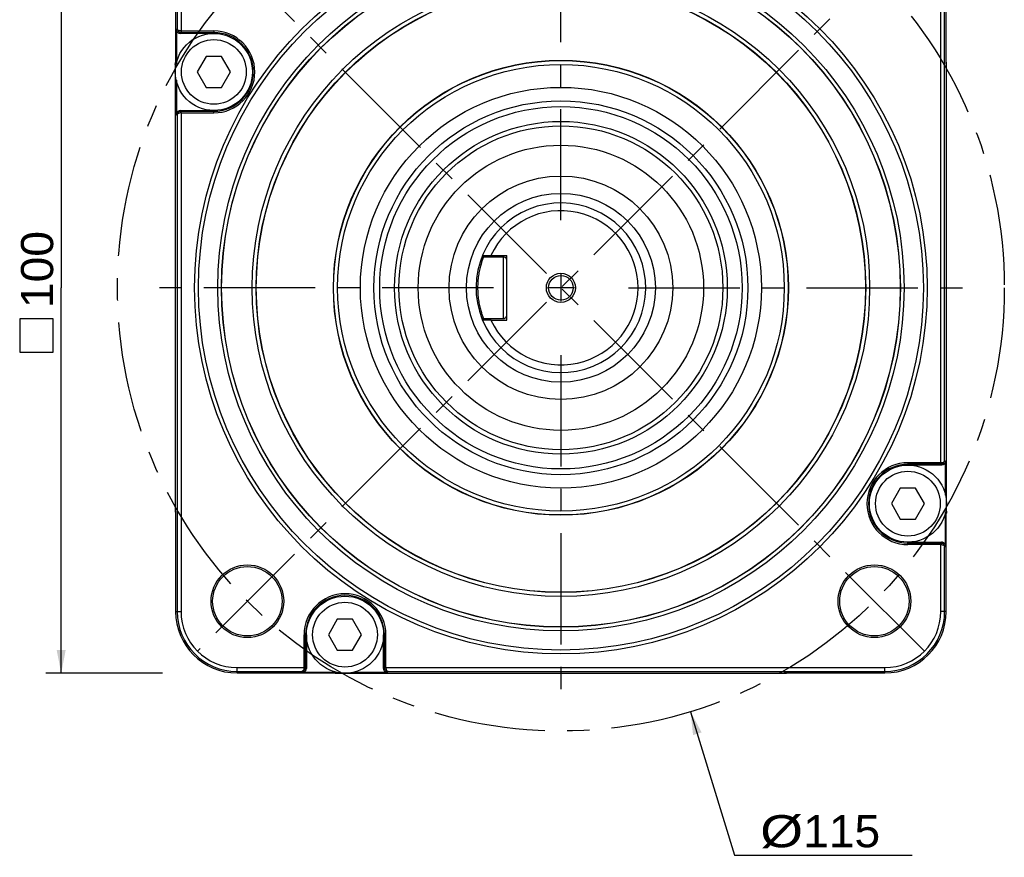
# Model space of a CAD drawing. Extents: x -75 to 555, y -102 to 343.
# Tile 21 of 24: x 322 to 399, y 159 to 224. Entities that reach past the tile are written whole.
import ezdxf
from ezdxf.enums import TextEntityAlignment as Align

# ---------------------------------------------------------------- set-up
doc = ezdxf.new("R2010")
doc.units = 0
doc.header["$LTSCALE"] = 23.1
doc.header["$MEASUREMENT"] = 0
doc.linetypes.add('CENTER', pattern=[0.6, 0.375, -0.075, 0.075, -0.075])
doc.layers.get('0').update_dxf_attribs({"linetype": 'CONTINUOUS'})
doc.layers.add('DEFAULT_1', color=7, linetype='CENTER')
doc.styles.add('TEXTSTYLE_0', font='txt', dxfattribs={"width": 0.8})
doc.dimstyles.new('DIMSTYLE_3', dxfattribs={"dimtxt": 2.5, "dimasz": 0.18, "dimexe": 0.18, "dimexo": 0.0625, "dimgap": 0.09, "dimtad": 0, "dimtih": 1, "dimtoh": 1, "dimdec": 4, "dimlfac": 1.666667, "dimzin": 0, "dimdsep": 46, "dimtxsty": 'Standard', "dimcen": 0.09, "dimadec": 0, "dimazin": 0, "dimtp": 1e-05, "dimtm": 1e-05, "dimtfac": 1, "dimtdec": 4, "dimtofl": 0, "dimtmove": 0, "dimatfit": 0, "dimfxl": 0, "dimtolj": 1, "dimtzin": 0, "dimarcsym": 0})

# ---------------------------------------------------------------- blocks, each defined once
blk = doc.blocks.new('*D7')
at = {"color": 7, "linetype": 'Continuous'}
for p, q in [((333.417, 233.576), (324.337, 233.576)), ((325.537, 233.576), (325.537, 203.576)), ((325.537, 173.576), (325.537, 203.576)), ((333.417, 173.576), (324.337, 173.576))]:
    blk.add_line(p, q, dxfattribs=at)
for points in [[(325.887, 231.776), (325.537, 233.576), (325.187, 231.776)], [(325.187, 175.376), (325.537, 173.576), (325.887, 175.376)]]:
    blk.add_solid(points, dxfattribs=at)
at = {"color": 7, "linetype": 'Continuous', "style": 'TEXTSTYLE_0', "width": 1.2}
blk.add_text('100', height=2.5, rotation=90, dxfattribs=at).set_placement((324.912, 201.996), (324.912, 207.996), align=Align.FIT)
blk = doc.blocks.new('*D8')
at = {"color": 7, "linetype": 'Continuous'}
for p, q in [((374.507, 170.584), (377.926, 159.405)), ((377.926, 159.405), (377.926, 159.405)), ((377.926, 159.405), (391.759, 159.405))]:
    blk.add_line(p, q, dxfattribs=at)
blk.add_solid([(375.368, 168.966), (374.507, 170.584), (374.699, 168.761)], dxfattribs=at)
at = {"color": 7, "linetype": 'Continuous', "style": 'TEXTSTYLE_0'}
for s, width, p, p2 in [('%%c', 2, (379.926, 160.03), (383.259, 160.03)), ('115', 1.2, (383.259, 160.03), (389.259, 160.03))]:
    blk.add_text(s, height=2.5, dxfattribs=dict(at, width=width)).set_placement(p, p2, align=Align.FIT)

msp = doc.modelspace()

# ---------------------------------------------------------------- linework, layer by layer
at = {"color": 7, "linetype": 'Continuous'}
for p, q in [((334.438272, 228.77614), (334.438272, 220.975043)), ((334.558803, 228.77614), (334.558803, 223.739024)), ((334.858758, 228.77614), (334.858758, 223.562138)), ((393.975894, 189.962138), (393.975894, 228.77614)), ((394.275849, 190.139024), (394.275849, 228.77614)), ((394.39638, 220.975043), (394.39638, 228.77614)), ((334.558803, 223.739024), (334.495874, 223.676094)), ((334.495874, 223.676094), (334.495874, 221.023792)), ((334.861845, 223.442156), (334.795828, 223.37614)), ((337.417326, 223.37614), (334.795828, 223.37614)), ((334.858758, 223.562138), (337.417326, 223.562138)), ((334.861845, 223.562138), (334.861845, 223.442156)), ((334.861845, 223.442156), (337.417326, 223.442156)), ((337.417326, 223.562138), (337.417326, 223.37614)), ((336.820146, 221.57614), (336.127326, 220.37614)), ((338.014506, 221.57614), (336.820146, 221.57614)), ((338.707326, 220.37614), (338.014506, 221.57614)), ((334.417326, 220.954097), (334.438272, 220.975043)), ((334.417326, 220.954097), (334.417326, 186.198182)), ((394.417326, 220.954097), (394.39638, 220.975043)), ((394.417326, 186.198182), (394.417326, 220.954097)), ((336.127326, 220.37614), (336.820146, 219.17614)), ((338.014506, 219.17614), (338.707326, 220.37614)), ((334.495874, 219.728487), (334.495874, 217.076185)), ((336.820146, 219.17614), (338.014506, 219.17614)), ((334.558803, 217.013256), (334.495874, 217.076185)), ((334.558803, 217.013256), (334.558803, 178.37614)), ((334.861845, 217.310123), (334.795828, 217.37614)), ((334.795828, 217.37614), (337.417326, 217.37614)), ((334.858758, 217.190141), (334.858758, 178.37614)), ((334.858758, 217.190141), (337.417326, 217.190141)), ((334.861845, 217.190141), (334.861845, 217.310123)), ((334.861845, 217.310123), (337.417326, 217.310123)), ((337.417326, 217.190141), (337.417326, 217.37614)), ((358.387985, 205.97614), (358.313639, 206.087116)), ((358.972507, 206.09614), (358.963745, 205.97614)), ((358.972507, 206.09614), (360.217326, 206.09614)), ((360.217326, 201.05614), (360.217326, 206.09614)), ((358.387985, 205.97614), (359.917326, 205.97614)), ((359.917326, 205.97614), (359.917326, 201.17614)), ((364.417326, 204.62614), (364.417326, 202.52614)), ((365.467326, 203.57614), (363.367326, 203.57614)), ((358.387985, 201.17614), (358.313639, 201.065164)), ((358.387985, 201.17614), (359.917326, 201.17614)), ((358.972503, 201.05614), (358.963745, 201.17614)), ((358.972503, 201.05614), (360.217326, 201.05614)), ((394.275849, 190.139024), (394.338778, 190.076094)), ((394.338778, 187.423792), (394.338778, 190.076094)), ((393.975894, 189.962138), (391.417326, 189.962138)), ((391.417326, 189.962138), (391.417326, 189.77614)), ((393.972807, 189.842156), (391.417326, 189.842156)), ((394.038824, 189.77614), (391.417326, 189.77614)), ((393.972807, 189.962138), (393.972807, 189.842156)), ((393.972807, 189.842156), (394.038824, 189.77614)), ((390.820146, 187.97614), (390.127326, 186.77614)), ((392.014506, 187.97614), (390.820146, 187.97614)), ((392.707326, 186.77614), (392.014506, 187.97614)), ((334.417326, 186.198182), (334.438272, 186.177236)), ((334.438272, 186.177236), (334.438272, 178.37614)), ((390.127326, 186.77614), (390.820146, 185.57614)), ((392.014506, 185.57614), (392.707326, 186.77614)), ((394.417326, 186.198182), (394.39638, 186.177236)), ((394.39638, 178.37614), (394.39638, 186.177236)), ((390.820146, 185.57614), (392.014506, 185.57614)), ((394.338778, 183.476185), (394.338778, 186.128487)), ((391.417326, 183.77614), (394.038824, 183.77614)), ((391.417326, 183.590141), (391.417326, 183.77614)), ((393.972807, 183.710123), (391.417326, 183.710123)), ((393.975894, 183.590141), (391.417326, 183.590141)), ((393.972807, 183.710123), (394.038824, 183.77614)), ((393.972807, 183.590141), (393.972807, 183.710123)), ((393.975894, 178.37614), (393.975894, 183.590141)), ((394.275849, 183.413256), (394.338778, 183.476185)), ((394.275849, 178.37614), (394.275849, 183.413256)), ((334.438272, 178.37614), (334.858758, 178.37614)), ((347.020146, 177.77614), (346.327326, 176.57614)), ((348.214506, 177.77614), (347.020146, 177.77614)), ((348.907326, 176.57614), (348.214506, 177.77614)), ((394.39638, 178.37614), (393.975894, 178.37614)), ((344.431328, 176.57614), (344.617326, 176.57614)), ((344.431328, 174.017571), (344.431328, 176.57614)), ((344.551309, 174.020658), (344.551309, 176.57614)), ((344.617326, 176.57614), (344.617326, 173.954642)), ((346.327326, 176.57614), (347.020146, 175.37614)), ((348.214506, 175.37614), (348.907326, 176.57614)), ((350.803324, 176.57614), (350.617326, 176.57614)), ((350.617326, 173.954642), (350.617326, 176.57614)), ((350.683343, 174.020658), (350.683343, 176.57614)), ((350.803324, 174.017571), (350.803324, 176.57614)), ((347.020146, 175.37614), (348.214506, 175.37614)), ((339.217326, 174.017571), (344.431328, 174.017571)), ((339.217326, 173.597086), (339.217326, 174.017571)), ((344.431328, 174.020658), (344.551309, 174.020658)), ((344.551309, 174.020658), (344.617326, 173.954642)), ((350.683343, 174.020658), (350.617326, 173.954642)), ((350.803324, 174.020658), (350.683343, 174.020658)), ((350.803324, 174.017571), (389.617326, 174.017571)), ((389.617326, 173.597086), (389.617326, 174.017571)), ((339.217326, 173.717617), (344.254442, 173.717617)), ((339.217326, 173.597086), (347.018423, 173.597086)), ((344.254442, 173.717617), (344.317372, 173.654687)), ((344.317372, 173.654687), (346.969673, 173.654687)), ((347.039369, 173.57614), (347.018423, 173.597086)), ((347.039369, 173.57614), (381.795283, 173.57614)), ((348.264979, 173.654687), (350.91728, 173.654687)), ((350.98021, 173.717617), (350.91728, 173.654687)), ((350.98021, 173.717617), (389.617326, 173.717617)), ((381.795283, 173.57614), (381.816229, 173.597086)), ((381.816229, 173.597086), (389.617326, 173.597086))]:
    msp.add_line(p, q, dxfattribs=at)
msp.add_lwpolyline([(324.912041, 198.55816), (324.912041, 201.162319), (322.307856, 201.162319), (322.307856, 198.55816), (324.912041, 198.55816)], dxfattribs=at)
for centre, radius in [((364.417326, 203.57614), 28.5), ((364.417326, 203.57614), 28.2), ((364.417326, 203.57614), 26.7), ((364.417326, 203.57614), 26.410659), ((364.417326, 203.57614), 26.4), ((364.417326, 203.57614), 24.020946), ((364.417326, 203.57614), 23.71571), ((364.417326, 203.57614), 23.7), ((337.417326, 220.37614), 3), ((337.417326, 220.37614), 2.52), ((364.417326, 203.57614), 17.7), ((364.417326, 203.57614), 17.68429), ((364.417326, 203.57614), 17.379054), ((364.417326, 203.57614), 15.6), ((364.417326, 203.57614), 14.548842), ((364.417326, 203.57614), 14.1), ((364.417326, 203.57614), 12.94641), ((364.417326, 203.57614), 12.6), ((364.417326, 203.57614), 11.1), ((364.417326, 203.57614), 8.7), ((364.417326, 203.57614), 7.35), ((364.417326, 203.57614), 1.133205), ((364.417326, 203.57614), 0.96), ((391.417326, 186.77614), 3), ((391.417326, 186.77614), 2.52), ((340.022142, 179.180956), 2.825676), ((340.022142, 179.180956), 2.7), ((388.81251, 179.180956), 2.825676), ((388.81251, 179.180956), 2.7), ((347.617326, 176.57614), 3), ((347.617326, 176.57614), 2.52)]:
    msp.add_circle(centre, radius, dxfattribs=at)
for centre, radius, start, end in [((337.417326, 220.37614), 3.185998, 270, 90), ((337.417326, 220.37614), 3.066017, 270, 90), ((336.817326, 220.97614), 2.4, 176.15799966, 180), ((392.017326, 220.97614), 2.4, 0, 3.84200034), ((364.417326, 203.57614), 6.6, 202.36161705, 201.87000021), ((364.417326, 203.57614), 6, 204.83806969, 155.16192065), ((359.917326, 205.67614), 0.3, 23.28105653, 90), ((364.417326, 203.57614), 6.6, 201.87000021, 202.36161705), ((359.917326, 201.47614), 0.3, 270, 336.71894347), ((391.417326, 186.77614), 3.185998, 90, 270), ((391.417326, 186.77614), 3.066017, 90, 270), ((336.817326, 186.17614), 2.4, 180, 183.84200034), ((392.017326, 186.17614), 2.4, 356.15799966, 360), ((347.617326, 176.57614), 3.185998, 0, 180), ((347.617326, 176.57614), 3.066017, 0, 180), ((339.217326, 178.37614), 4.779054, 180, 270), ((339.217326, 178.37614), 4.658523, 180, 270), ((339.217326, 178.37614), 4.358568, 180, 270), ((389.617326, 178.37614), 4.779054, 270, 360), ((389.617326, 178.37614), 4.658523, 270, 360), ((389.617326, 178.37614), 4.358568, 270, 360), ((347.017326, 175.97614), 2.4, 266.15799966, 270), ((381.817326, 175.97614), 2.4, 270, 273.84200034)]:
    msp.add_arc(centre, radius, start, end, dxfattribs=at)
for points in [[(334.861854, 223.442166), (334.752416, 223.462567), (334.657145, 223.521333), (334.58643, 223.617408), (334.558803, 223.739024)], [(334.858758, 223.562165), (334.754901, 223.574169), (334.658955, 223.609154), (334.587322, 223.666498), (334.558803, 223.739024)], [(334.495874, 223.676094), (334.518707, 223.561295), (334.583723, 223.463989), (334.681029, 223.398973), (334.795828, 223.37614)], [(334.417326, 220.954097), (334.417441, 220.977427)], [(334.417441, 220.977427), (334.422701, 221.114113)], [(394.417211, 220.977427), (394.411951, 221.114113)], [(394.417326, 220.954097), (394.417211, 220.977427)], [(334.495874, 217.076185), (334.518707, 217.190985)], [(334.518707, 217.190985), (334.583723, 217.288291), (334.681029, 217.353307)], [(334.861854, 217.310114), (334.752983, 217.28993), (334.657444, 217.231218), (334.586478, 217.134975), (334.558803, 217.013256)], [(334.858758, 217.190115), (334.754332, 217.177979), (334.658653, 217.142965), (334.587273, 217.08572), (334.558803, 217.013256)], [(334.681029, 217.353307), (334.795828, 217.37614)], [(358.315526, 206.091699), (358.389475, 206.091604), (358.463106, 206.091507), (358.536422, 206.091407), (358.609423, 206.091305), (358.682109, 206.091199)], [(358.682109, 206.091199), (358.754477, 206.091091), (358.826529, 206.09098), (358.898266, 206.090866), (358.96969, 206.090749)], [(358.368329, 205.924026), (358.312169, 205.76791), (358.228532, 205.510905), (358.132835, 205.164222), (358.043555, 204.748673), (357.976894, 204.292624), (357.941792, 203.817001), (357.94179, 203.335318), (357.976892, 202.859673), (358.043553, 202.40362), (358.132831, 201.988071), (358.228528, 201.641387), (358.312165, 201.384381), (358.368326, 201.228259)], [(358.387897, 205.976139), (358.368329, 205.924026)], [(358.682186, 201.06108), (358.609501, 201.060975), (358.536491, 201.060872), (358.463161, 201.060772), (358.389506, 201.060675), (358.315526, 201.06058)], [(358.368326, 201.228259), (358.387897, 201.17614)], [(358.826583, 201.061299), (358.754547, 201.061188), (358.682186, 201.06108)], [(358.96969, 201.06153), (358.898297, 201.061413), (358.826583, 201.061299)], [(393.972798, 189.842166), (394.081669, 189.862349), (394.177208, 189.921062), (394.248173, 190.017304), (394.275849, 190.139024)], [(393.975894, 189.962165), (394.08032, 189.974301), (394.175998, 190.009314), (394.247379, 190.066559), (394.275849, 190.139024)], [(394.338778, 190.076094), (394.315945, 189.961295)], [(394.153623, 189.798973), (394.038824, 189.77614)], [(394.315945, 189.961295), (394.250929, 189.863989), (394.153623, 189.798973)], [(334.417326, 186.198182), (334.417441, 186.174852)], [(334.417441, 186.174852), (334.422701, 186.038166)], [(394.417211, 186.174852), (394.411951, 186.038166)], [(394.417326, 186.198182), (394.417211, 186.174852)], [(393.972798, 183.710114), (394.082236, 183.689712), (394.177507, 183.630946), (394.248222, 183.534871), (394.275849, 183.413256)], [(393.975894, 183.590115), (394.079751, 183.57811), (394.175697, 183.543125), (394.24733, 183.485781), (394.275849, 183.413256)], [(394.338778, 183.476185), (394.315945, 183.590985), (394.250929, 183.688291), (394.153623, 183.753307), (394.038824, 183.77614)], [(344.5513, 174.020668), (344.530899, 173.911229), (344.472132, 173.815958), (344.376057, 173.745244), (344.254442, 173.717617)], [(344.431301, 174.017571), (344.419297, 173.913715), (344.384311, 173.817768), (344.326968, 173.746136), (344.254442, 173.717617)], [(344.317372, 173.654687), (344.432171, 173.67752), (344.529477, 173.742536), (344.594493, 173.839843), (344.617326, 173.954642)], [(350.640159, 173.839843), (350.617326, 173.954642)], [(350.683352, 174.020668), (350.703535, 173.911797), (350.762248, 173.816257), (350.85849, 173.745292), (350.98021, 173.717617)], [(350.803351, 174.017571), (350.815487, 173.913146), (350.850501, 173.817467), (350.907746, 173.746087), (350.98021, 173.717617)], [(347.016038, 173.576254), (346.879353, 173.581515)], [(347.039369, 173.57614), (347.016038, 173.576254)], [(350.802481, 173.67752), (350.705175, 173.742536), (350.640159, 173.839843)], [(350.91728, 173.654687), (350.802481, 173.67752)], [(381.795283, 173.57614), (381.818614, 173.576254)], [(381.818614, 173.576254), (381.955299, 173.581515)]]:
    msp.add_spline(points, degree=3, dxfattribs=at)
at = {"layer": 'DEFAULT_1', "color": 7, "linetype": 'CENTER'}
for p, q in [((364.417326, 208.82614), (364.417326, 265.621357)), ((392.699299, 175.294166), (336.135353, 231.858113)), ((392.699299, 231.858113), (336.135353, 175.294166)), ((359.167326, 203.57614), (332.508612, 203.57614)), ((369.667326, 203.57614), (396.19007, 203.57614)), ((364.417326, 198.32614), (364.417326, 171.254437))]:
    msp.add_line(p, q, dxfattribs=at)
msp.add_circle((364.417326, 203.57614), 34.5, dxfattribs=at)

# ---------------------------------------------------------------- dimensions: what is measured, and where the dimension line sits
at = {"color": 7, "linetype": 'Continuous'}
dim = msp.add_diameter_dim_2p(p1=(374.506949, 170.584481), p2=(354.327703, 236.567798), dimstyle='DIMSTYLE_3', dxfattribs=at)
dim.commit()
dim.dimension.update_dxf_attribs({"geometry": '*D8', "text_midpoint": (384.592633, 161.279772)})
dim = msp.add_linear_dim(base=(325.537034, 233.57614), p1=(333.417326, 173.57614), p2=(333.417326, 233.57614), angle=90, dimstyle='DIMSTYLE_3', dxfattribs=at)
dim.commit()
dim.dimension.update_dxf_attribs({"geometry": '*D7', "text_midpoint": (323.662034, 204.995661)})

doc.saveas('drawing.dxf')
